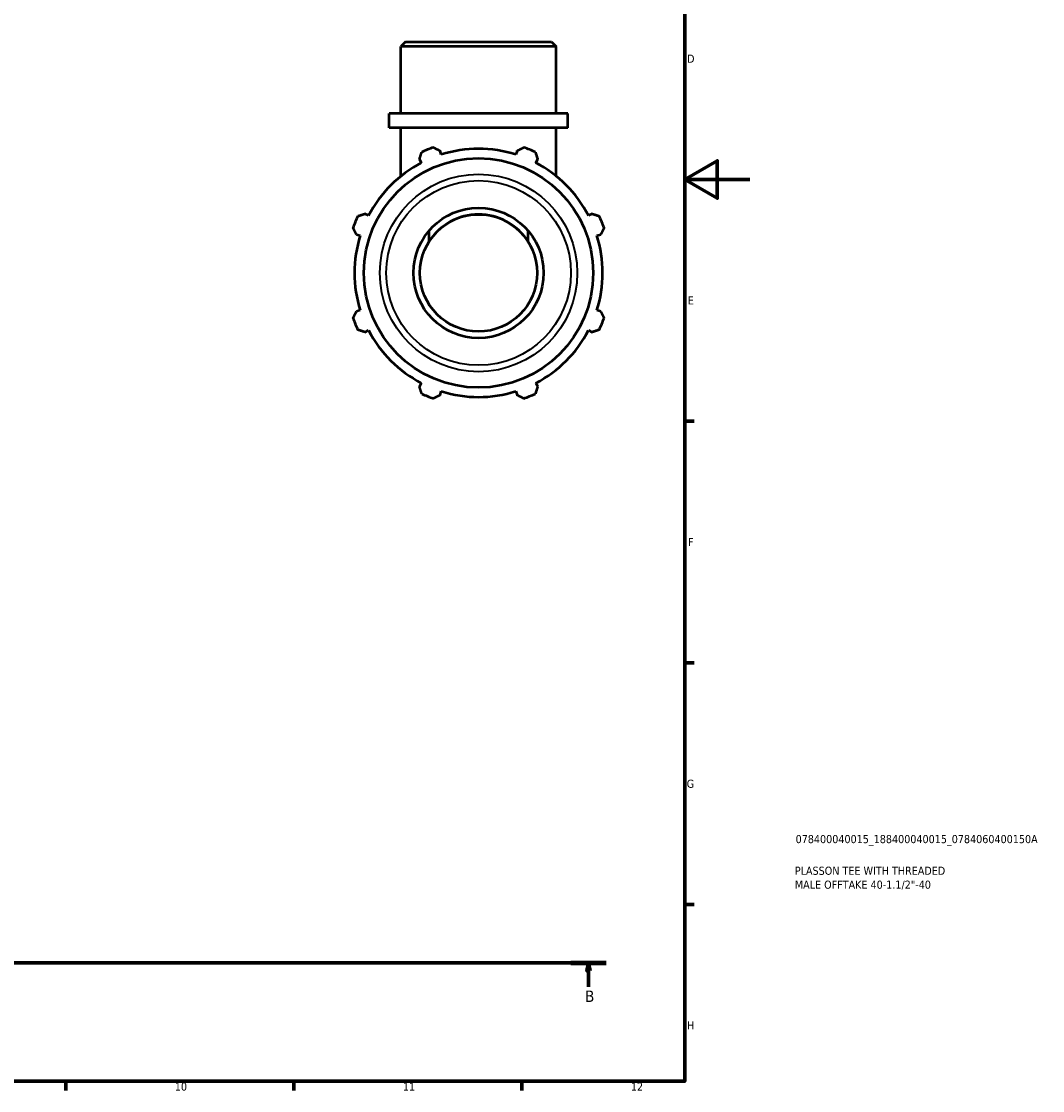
# Model space of a CAD drawing. Header units: millimetres. Extents: x 0 to 931, y 0 to 858.
# Tile 5 of 6: x 617 to 931, y 17 to 346. Entities that reach past the tile are written whole.
import ezdxf

# ---------------------------------------------------------------- set-up
doc = ezdxf.new("R2010")
doc.units = ezdxf.units.MM
doc.linetypes.add('CHAIN', pattern=[0.7087, 0.4724, -0.0591, 0.1181, -0.0591])
for name, color, linetype, lineweight in [('Border (ISO)', 7, 'Continuous', 70), ('Section Line (ISO)', 7, 'CHAIN', 70), ('Title (ISO)', 7, 'Continuous', 50), ('Visible (ISO)', 7, 'Continuous', 50), ('Visible Narrow (ISO)', 7, 'Continuous', 35)]:
    doc.layers.add(name, color=color, linetype=linetype, lineweight=lineweight)
doc.styles.add('Label Text (ISO)', font='tahoma.ttf')
doc.styles.add('Note Text (ISO)', font='tahoma.ttf')

# ---------------------------------------------------------------- blocks, each defined once
blk = doc.blocks.new('Borders Default Border')
at = {"layer": 'Border (ISO)'}
for p, q in [((821, 222.75), (823.9, 222.75)), ((821, 148.5), (823.9, 148.5)), ((821, 74.25), (823.9, 74.25)), ((630.75, 20), (630.75, 17.1)), ((700.83, 20), (700.83, 17.1)), ((770.92, 20), (770.92, 17.1))]:
    blk.add_line(p, q, dxfattribs=at)
at = {"layer": 'Border (ISO)', "flags": 128}
for points in [[(20, 20), (20, 574), (821, 574), (821, 20), (20, 20)], [(841, 297), (821, 297), (831, 302.77), (831, 291.23), (821, 297)]]:
    blk.add_lwpolyline(points, dxfattribs=at)
at = {"layer": 'Border (ISO)', "color": 232, "true_color": 0xca0064, "char_height": 2.5, "attachment_point": 7, "style": 'Note Text (ISO)'}
for s, insert in [('D', (821.73, 332.88)), ('E', (821.94, 258.63)), ('F', (822, 184.38)), ('G', (821.61, 110.08)), ('H', (821.74, 35.88)), ('10', (664.29, 17.05)), ('11', (734.37, 17.1)), ('12', (804.46, 17.1))]:
    blk.add_mtext(s, dxfattribs=dict(at, insert=insert))
blk = doc.blocks.new('Title Blocks ISO')
at = {"layer": 'Title (ISO)', "color": 232, "true_color": 0xca0064, "style": 'Note Text (ISO)'}
for tag, p in [('PART_NUMBER_001', (34.08, 73.13)), ('DESCRIPTION_001', (33.84, 63.4)), ('DESCRIPTION_002', (33.84, 59.12))]:
    blk.add_attdef(tag, p, '', height=2.5, dxfattribs=at)
blk = doc.blocks.new('2dTransSection0')
at = {"layer": 'Section Line (ISO)', "linetype": 'CHAIN'}
blk.add_line((212.36, 56.35), (796.84, 56.35), dxfattribs=at)
at = {"layer": 'Section Line (ISO)', "linetype": 'Continuous', "lineweight": 140}
blk.add_line((786.05, 56.35), (796.84, 56.35), dxfattribs=at)
at = {"layer": 'Section Line (ISO)', "linetype": 'Continuous'}
for p, q in [((791.45, 56.35), (790.95, 53.85)), ((791.45, 53.85), (791.45, 56.35)), ((791.95, 53.85), (791.45, 56.35)), ((790.95, 53.85), (791.95, 53.85)), ((791.45, 48.99), (791.45, 53.85))]:
    blk.add_line(p, q, dxfattribs=at)
at = {"layer": 'Section Line (ISO)', "linetype": 'Continuous', "flags": 128}
blk.add_lwpolyline([(791.95, 53.85), (791.45, 56.35), (790.95, 53.85), (791.95, 53.85)], dxfattribs=at)
at = {"layer": 'Section Line (ISO)'}
blk.add_solid([(791.95, 53.85), (791.45, 56.35), (790.95, 53.85), (791.95, 53.85)], dxfattribs=at)
at = {"layer": 'Section Line (ISO)', "insert": (790.38, 44.35), "char_height": 3.5, "attachment_point": 7, "style": 'Label Text (ISO)'}
blk.add_mtext('B', dxfattribs=at)

msp = doc.modelspace()

# ---------------------------------------------------------------- linework, layer by layer
at = {"layer": 'Visible (ISO)'}
for p, q in [((735.173, 339.306), (733.739, 337.872)), ((735.173, 339.306), (780.108, 339.306)), ((780.108, 339.306), (781.542, 337.872)), ((781.542, 337.872), (733.739, 337.872)), ((733.739, 317.306), (733.739, 337.872)), ((781.542, 317.306), (781.542, 337.872)), ((785.128, 317.306), (730.154, 317.306)), ((730.154, 312.906), (730.154, 317.306)), ((785.128, 312.906), (785.128, 317.306)), ((785.128, 312.906), (730.154, 312.906)), ((733.739, 298.015), (733.739, 312.906)), ((781.542, 298.015), (781.542, 312.906)), ((746.175, 304.671), (745.805, 305.844)), ((769.477, 305.844), (769.107, 304.671)), ((739.466, 303.219), (740.034, 302.128)), ((775.247, 302.128), (775.815, 303.219)), ((723.819, 285.912), (722.728, 286.48)), ((792.554, 286.48), (791.463, 285.912)), ((720.103, 280.142), (721.276, 279.772)), ((742.507, 278.051), (742.507, 281.381)), ((772.775, 281.381), (772.775, 278.051)), ((794.006, 279.772), (795.179, 280.142)), ((721.276, 256.84), (720.103, 256.47)), ((795.179, 256.47), (794.006, 256.84)), ((722.728, 250.132), (723.819, 250.7)), ((791.463, 250.7), (792.554, 250.132)), ((740.034, 234.484), (739.466, 233.393)), ((775.815, 233.393), (775.247, 234.484)), ((745.805, 230.768), (746.175, 231.941)), ((769.107, 231.941), (769.477, 230.768))]:
    msp.add_line(p, q, dxfattribs=at)
for radius in [35.229, 20, 18]:
    msp.add_circle((757.641, 268.306), radius, dxfattribs=at)
for radius, start, end in [(41, 109.79198, 115.20802), (38.13, 72.5, 107.5), (41, 64.79198, 70.20802), (38.13, 117.5, 152.5), (38.13, 27.5, 62.5), (18, 32.77887, 147.22113), (41, 154.79198, 160.20802), (41, 19.79198, 25.20802), (38.13, 162.5, 197.5), (38.13, 342.5, 17.5), (41, 199.79198, 205.20802), (41, 334.79198, 340.20802), (38.13, 207.5, 242.5), (38.13, 297.5, 332.5), (41, 244.79198, 250.20802), (38.13, 252.5, 287.5), (41, 289.79198, 295.20802)]:
    msp.add_arc((757.641, 268.306), radius, start, end, dxfattribs=at)
for points, weights in [([(743.758, 306.884), (744.802, 306.354), (745.805, 305.844)], [1, 1.00162169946, 1.00242705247]), ([(769.477, 305.844), (770.479, 306.354), (771.524, 306.884)], [1.00242705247, 1.00162169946, 1]), ([(739.466, 303.219), (739.815, 304.288), (740.179, 305.401)], [1.00242705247, 1.00162169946, 1]), ([(775.103, 305.401), (775.466, 304.288), (775.815, 303.219)], [1, 1.00162169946, 1.00242705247]), ([(720.545, 285.768), (721.659, 286.132), (722.728, 286.48)], [1, 1.00162169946, 1.00242705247]), ([(792.554, 286.48), (793.623, 286.132), (794.736, 285.768)], [1.00242705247, 1.00162169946, 1]), ([(720.103, 280.142), (719.593, 281.144), (719.063, 282.189)], [1.00242705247, 1.00162169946, 1]), ([(796.219, 282.189), (795.688, 281.144), (795.179, 280.142)], [1, 1.00162169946, 1.00242705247]), ([(719.063, 254.423), (719.593, 255.468), (720.103, 256.47)], [1, 1.00162169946, 1.00242705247]), ([(795.179, 256.47), (795.688, 255.468), (796.219, 254.423)], [1.00242705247, 1.00162169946, 1]), ([(722.728, 250.132), (721.659, 250.48), (720.545, 250.844)], [1.00242705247, 1.00162169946, 1]), ([(794.736, 250.844), (793.623, 250.48), (792.554, 250.132)], [1, 1.00162169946, 1.00242705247]), ([(740.179, 231.211), (739.815, 232.324), (739.466, 233.393)], [1, 1.00162169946, 1.00242705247]), ([(775.815, 233.393), (775.466, 232.324), (775.103, 231.211)], [1.00242705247, 1.00162169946, 1]), ([(745.805, 230.768), (744.802, 230.258), (743.758, 229.728)], [1.00242705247, 1.00162169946, 1]), ([(771.524, 229.728), (770.479, 230.258), (769.477, 230.768)], [1, 1.00162169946, 1.00242705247])]:
    msp.add_rational_spline(points, weights, degree=2, dxfattribs=at)
at = {"layer": 'Visible Narrow (ISO)'}
for radius in [30.337, 28.38]:
    msp.add_circle((757.641, 268.306), radius, dxfattribs=at)

# ---------------------------------------------------------------- block references
msp.add_blockref('Borders Default Border', (0, 0))
msp.add_blockref('Title Blocks ISO', (821, 20)).add_auto_attribs({'PART_NUMBER_001': '078400040015_188400040015_0784060400150A', 'DESCRIPTION_001': 'PLASSON TEE WITH THREADED', 'DESCRIPTION_002': 'MALE OFFTAKE 40-1.1/2"-40'})
at = {"layer": 'Section Line (ISO)'}
msp.add_blockref('2dTransSection0', (0, 0), dxfattribs=at)

doc.saveas('drawing.dxf')
